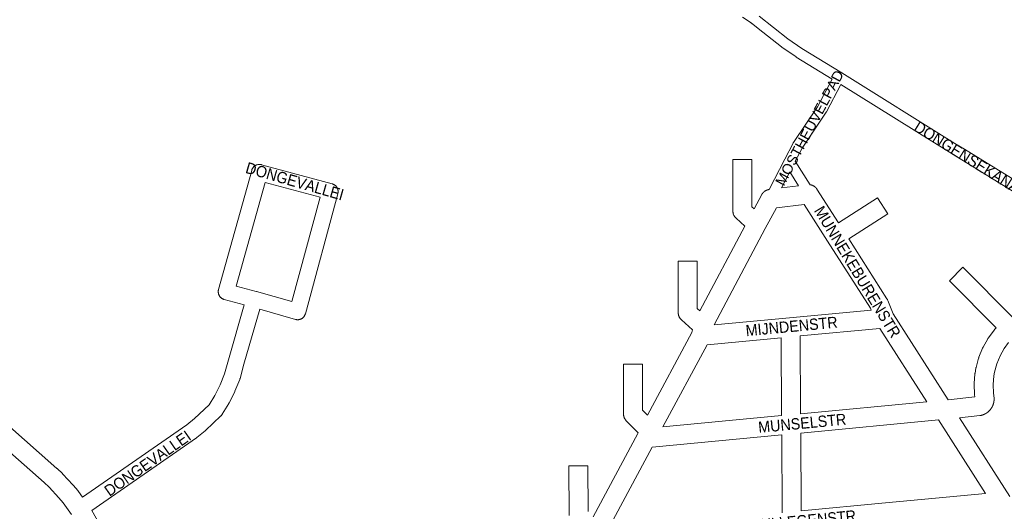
# Paper-space layout 'Layout1' of a CAD drawing. Header units: metres. Extents: x 123097 to 144122, y 392739 to 407589.
# Tile 44 of 256: x 126571 to 127243, y 400884 to 401219. Entities that reach past the tile are written whole.
import ezdxf
from ezdxf.enums import TextEntityAlignment as Align

# ---------------------------------------------------------------- set-up
doc = ezdxf.new("R2010")
doc.units = ezdxf.units.M
doc.header["$MEASUREMENT"] = 0
for name, color, linetype, lineweight in [('gs-anno-wegen algemeen tekst', 7, 'Continuous', 0), ('gs-knt-fietspaden', 7, 'Continuous', 0), ('gs-knt-wegen algemeen', 7, 'Continuous', 0), ('gs-vlk-plantopografie wegen algemeen', 7, 'Continuous', 0)]:
    doc.layers.add(name, color=color, linetype=linetype, lineweight=lineweight)
doc.styles.add('Style-Arial', font='arial.ttf')

psp = doc.layouts.get("Layout1")

# ---------------------------------------------------------------- linework, layer by layer
at = {"layer": 'gs-anno-wegen algemeen tekst', "color": 7, "linetype": 'Continuous', "flags": 128}
for points in [[(126613.687, 400893.271), (126684.969, 400942.551), (126690.221, 400946.904), (126700.07, 400956.152), (126704.01, 400962.608), (126707.681, 400969.905), (126710.73, 400977.339), (126713.338, 400986.891), (126713.356, 400986.957), (126724.082, 401024.402), (126710.448, 401028.086), (126710.195, 401028.161), (126709.946, 401028.247), (126709.702, 401028.346), (126709.462, 401028.456), (126709.228, 401028.578), (126709, 401028.71), (126708.779, 401028.854), (126708.565, 401029.008), (126708.358, 401029.171), (126708.16, 401029.345), (126707.97, 401029.528), (126707.789, 401029.719), (126707.618, 401029.919), (126707.456, 401030.127), (126707.304, 401030.343), (126707.163, 401030.566), (126707.032, 401030.795), (126706.913, 401031.03), (126706.805, 401031.27), (126706.709, 401031.516), (126706.625, 401031.765), (126706.552, 401032.019), (126706.492, 401032.276), (126706.444, 401032.535), (126706.409, 401032.796), (126706.386, 401033.059), (126706.376, 401033.322), (126706.378, 401033.586), (126706.393, 401033.849), (126706.42, 401034.111), (126706.46, 401034.371), (126706.513, 401034.63), (126706.578, 401034.885), (126729.256, 401116.191), (126729.334, 401116.448), (126729.425, 401116.701), (126729.529, 401116.949), (126729.644, 401117.193), (126729.771, 401117.43), (126729.909, 401117.66), (126730.059, 401117.884), (126730.219, 401118.1), (126730.39, 401118.308), (126730.571, 401118.508), (126730.761, 401118.698), (126730.96, 401118.879), (126731.168, 401119.05), (126731.384, 401119.21), (126731.607, 401119.36), (126731.838, 401119.499), (126732.075, 401119.626), (126732.318, 401119.742), (126732.566, 401119.845), (126732.819, 401119.937), (126733.077, 401120.016), (126733.337, 401120.082), (126733.601, 401120.135), (126733.867, 401120.176), (126734.135, 401120.203), (126734.404, 401120.218), (126734.673, 401120.219), (126734.941, 401120.207), (126735.209, 401120.182), (126735.476, 401120.144), (126735.74, 401120.093), (126736.001, 401120.029)], [(126736.001, 401120.029), (126784.167, 401107.005), (126784.419, 401106.931), (126784.666, 401106.844), (126784.91, 401106.746), (126785.148, 401106.637), (126785.381, 401106.516), (126785.608, 401106.384), (126785.828, 401106.242), (126786.041, 401106.089), (126786.247, 401105.927), (126786.445, 401105.755), (126786.634, 401105.573), (126786.815, 401105.383), (126786.986, 401105.184), (126787.148, 401104.978), (126787.299, 401104.764), (126787.44, 401104.543), (126787.571, 401104.316), (126787.691, 401104.082), (126787.799, 401103.843), (126787.896, 401103.6), (126787.981, 401103.352), (126788.054, 401103.1), (126788.116, 401102.845), (126788.165, 401102.587), (126788.202, 401102.328), (126788.226, 401102.066), (126788.238, 401101.804), (126788.237, 401101.542), (126788.224, 401101.28), (126788.199, 401101.019), (126788.161, 401100.76), (126788.11, 401100.502), (126788.048, 401100.248), (126765.897, 401018.329), (126765.822, 401018.075), (126765.734, 401017.825), (126765.635, 401017.58), (126765.524, 401017.339), (126765.402, 401017.104), (126765.269, 401016.876), (126765.124, 401016.654), (126764.969, 401016.439), (126764.805, 401016.232), (126764.63, 401016.033), (126764.446, 401015.843), (126764.253, 401015.661), (126764.051, 401015.49), (126763.842, 401015.328), (126763.625, 401015.176), (126763.401, 401015.035), (126763.17, 401014.905), (126762.934, 401014.786), (126762.692, 401014.679), (126762.445, 401014.583), (126762.194, 401014.499), (126761.939, 401014.428), (126761.681, 401014.369), (126761.42, 401014.322), (126761.158, 401014.288), (126760.894, 401014.266), (126760.629, 401014.257), (126760.365, 401014.261), (126760.101, 401014.278), (126759.837, 401014.307), (126759.576, 401014.349), (126759.317, 401014.403), (126759.061, 401014.47), (126734.699, 401021.448), (126723.959, 400983.956), (126721.271, 400974.111), (126721.208, 400973.895), (126721.135, 400973.682), (126721.054, 400973.472), (126717.797, 400965.528), (126717.713, 400965.333), (126717.621, 400965.142), (126713.753, 400957.454), (126713.648, 400957.254), (126713.534, 400957.06), (126709.088, 400949.774), (126708.955, 400949.567), (126708.812, 400949.365), (126708.661, 400949.17), (126708.501, 400948.982), (126708.333, 400948.801), (126708.157, 400948.628), (126697.64, 400938.753), (126697.514, 400938.639), (126697.384, 400938.528), (126691.816, 400933.913), (126691.628, 400933.764), (126691.433, 400933.623), (126619.946, 400884.201)], [(126732.436, 401033.559), (126756.719, 401026.604), (126775.972, 401097.805), (126738.402, 401107.964), (126718.685, 401037.275), (126732.356, 401033.581), (126732.436, 401033.559)]]:
    psp.add_lwpolyline(points, dxfattribs=at)
at = {"layer": 'gs-knt-fietspaden', "color": 7, "linetype": 'Continuous', "flags": 128}
for points in [[(127069.77, 401217.181), (127064.473, 401220.728)], [(127075.794, 401221.44), (127095.329, 401206)], [(127071.455, 401215.922), (127071.037, 401216.237), (127069.776, 401217.176)], [(127091.071, 401200.417), (127091.068, 401200.419), (127075.204, 401212.935), (127071.467, 401215.912), (127071.455, 401215.922)], [(127095.329, 401206), (127104.933, 401199.397), (127132.215, 401182.718), (127132.243, 401182.7), (127209.476, 401134.482), (127216.033, 401130.538), (127216.063, 401130.52), (127301.794, 401077.789), (127364.166, 401039.14), (127430.48, 400997.946), (127437.613, 400996.455), (127437.682, 400996.44), (127441.068, 400995.661), (127441.221, 400995.622), (127441.372, 400995.576), (127441.521, 400995.524), (127441.668, 400995.465), (127445.236, 400993.93)], [(127091.256, 401200.281), (127091.161, 401200.348), (127091.071, 401200.417)], [(127091.256, 401200.281), (127091.071, 401200.417)], [(127125.729, 401178.455), (127101.191, 401193.456), (127101.112, 401193.507), (127101.034, 401193.559), (127091.256, 401200.281)], [(127082.782, 401103.122), (127093.301, 401123.767), (127093.317, 401123.798), (127099.055, 401134.783), (127099.116, 401134.895), (127099.181, 401135.005), (127099.251, 401135.112), (127115.679, 401159.618), (127125.729, 401178.455)], [(127131.712, 401174.756), (127121.79, 401156.158), (127121.733, 401156.055), (127121.672, 401155.954), (127121.608, 401155.856), (127105.188, 401131.363), (127100.477, 401122.344)], [(127421.422, 400982.321), (127421.438, 400982.369), (127421.487, 400982.511), (127424.156, 400989.636), (127425.081, 400993.035), (127360.467, 401033.173), (127298.111, 401071.812), (127212.4, 401124.531), (127205.833, 401128.481), (127205.783, 401128.512), (127131.712, 401174.756)], [(127100.477, 401122.344), (127110.623, 401106.363)], [(127102.797, 401105.593), (127096.762, 401115.098), (127091.189, 401104.161)]]:
    psp.add_lwpolyline(points, dxfattribs=at)
at = {"layer": 'gs-knt-wegen algemeen', "color": 7, "linetype": 'Continuous', "flags": 128}
for points in [[(126962.524, 400879.874), (126992.873, 400936.598), (126993.197, 400937.204), (126985.103, 400945.331), (126984.884, 400945.561), (126984.678, 400945.801), (126984.483, 400946.052), (126984.3, 400946.311), (126984.131, 400946.579), (126983.974, 400946.855), (126983.832, 400947.138), (126983.703, 400947.428), (126983.588, 400947.724), (126983.489, 400948.025), (126983.404, 400948.33), (126983.333, 400948.64), (126983.278, 400948.952), (126983.238, 400949.266), (126983.214, 400949.582), (126983.205, 400949.899), (126983.072, 400983.849, -0.3823839), (126983.081, 400983.857), (126996.083, 400983.908, -0.3823844), (126996.092, 400983.899), (126996.215, 400952.624), (126999.634, 400949.191), (127029.919, 401005.468), (127030.223, 401007.445), (127022.732, 401014.174), (127022.512, 401014.381), (127022.302, 401014.598), (127022.102, 401014.824), (127021.913, 401015.06), (127021.735, 401015.304), (127021.568, 401015.556), (127021.414, 401015.815), (127021.271, 401016.082), (127021.142, 401016.354), (127021.024, 401016.633), (127020.92, 401016.916), (127020.829, 401017.204), (127020.752, 401017.496), (127020.688, 401017.792), (127020.638, 401018.089), (127020.602, 401018.389), (127020.58, 401018.69), (127020.572, 401018.992), (127020.439, 401054.157, -0.382406), (127020.448, 401054.165), (127033.45, 401054.214, -0.3824073), (127033.459, 401054.205), (127033.581, 401021.93), (127035.359, 401020.333), (127066.147, 401078.082), (127060.092, 401083.52), (127059.872, 401083.727), (127059.662, 401083.944), (127059.462, 401084.17), (127059.273, 401084.406), (127059.095, 401084.65), (127058.929, 401084.902), (127058.774, 401085.161), (127058.631, 401085.427), (127058.502, 401085.7), (127058.384, 401085.979), (127058.28, 401086.262), (127058.189, 401086.55), (127058.112, 401086.842), (127058.048, 401087.137), (127057.998, 401087.435), (127057.962, 401087.735), (127057.94, 401088.036), (127057.932, 401088.338), (127057.799, 401123.503, -0.382406), (127057.808, 401123.511), (127070.81, 401123.56, -0.3824068), (127070.819, 401123.551), (127070.941, 401091.276)], [(127115.316, 401103.404), (127130.055, 401080.346), (127156.662, 401097.37, -0.3691908), (127156.675, 401097.367), (127163.682, 401086.416, -0.3903303), (127163.679, 401086.403), (127137.068, 401069.375), (127163.134, 401028.594), (127163.296, 401028.327), (127163.445, 401028.052), (127163.58, 401027.771), (127163.702, 401027.483), (127167.375, 401018.201), (127204.908, 400959.614), (127223.08, 400961.568), (127222.925, 400962.984), (127222.905, 400963.212), (127222.892, 400963.441), (127222.641, 400969.99), (127222.636, 400970.255), (127222.642, 400970.52), (127222.659, 400970.784), (127223.208, 400977.315), (127223.239, 400977.61), (127223.285, 400977.904), (127223.856, 400981.132), (127223.914, 400981.425), (127223.986, 400981.714), (127225.714, 400988.037), (127225.789, 400988.29), (127225.875, 400988.541), (127225.97, 400988.788), (127228.454, 400994.852), (127228.559, 400995.094), (127228.674, 400995.333), (127228.799, 400995.566), (127232.003, 401001.284), (127232.137, 401001.513), (127232.28, 401001.736), (127232.433, 401001.952), (127236.309, 401007.237), (127236.49, 401007.472), (127236.681, 401007.699), (127237.669, 401008.815), (127205.825, 401040.869, -0.3902901), (127205.825, 401040.883), (127215.049, 401050.045, -0.3845749), (127215.062, 401050.045), (127249.199, 401015.682)], [(126945.959, 400880.773), (126945.826, 400914.591, -0.3823814), (126945.835, 400914.599), (126958.837, 400914.65, -0.3823822), (126958.846, 400914.641), (126958.969, 400883.48)]]:
    psp.add_lwpolyline(points, format="xyb", dxfattribs=at)
for points in [[(127070.941, 401091.276), (127072.456, 401089.916), (127077.675, 401099.705), (127077.754, 401099.85), (127077.832, 401099.983), (127077.919, 401100.124), (127078.002, 401100.253), (127078.096, 401100.39), (127078.186, 401100.514), (127078.287, 401100.647), (127078.382, 401100.766), (127078.489, 401100.894), (127078.591, 401101.009), (127078.704, 401101.13), (127078.811, 401101.24), (127078.93, 401101.356), (127079.042, 401101.461), (127079.166, 401101.571), (127079.284, 401101.67), (127079.413, 401101.774), (127079.535, 401101.867), (127079.67, 401101.964), (127079.796, 401102.051), (127079.936, 401102.142), (127080.066, 401102.222), (127080.21, 401102.306), (127080.344, 401102.38), (127080.491, 401102.457), (127080.629, 401102.524), (127080.78, 401102.593), (127080.921, 401102.654), (127081.076, 401102.716), (127081.219, 401102.769), (127081.376, 401102.823), (127081.523, 401102.87), (127081.682, 401102.916), (127081.83, 401102.955), (127081.992, 401102.994), (127082.142, 401103.026), (127082.305, 401103.056), (127082.457, 401103.08), (127082.621, 401103.103), (127082.782, 401103.122)], [(127091.189, 401104.161), (127102.797, 401105.593)], [(127110.623, 401106.363), (127110.77, 401106.342), (127110.928, 401106.318), (127111.085, 401106.288), (127111.242, 401106.257), (127111.397, 401106.218), (127111.552, 401106.18), (127111.705, 401106.134), (127111.858, 401106.087), (127112.008, 401106.034), (127112.159, 401105.981), (127112.307, 401105.92), (127112.454, 401105.859), (127112.599, 401105.791), (127112.743, 401105.723), (127112.884, 401105.648), (127113.025, 401105.573), (127113.163, 401105.491), (127113.3, 401105.409), (127113.433, 401105.321), (127113.566, 401105.232), (127113.695, 401105.138), (127113.823, 401105.043), (127113.947, 401104.942), (127114.07, 401104.84), (127114.189, 401104.734), (127114.308, 401104.626), (127114.421, 401104.514), (127114.534, 401104.401), (127114.642, 401104.283), (127114.749, 401104.165), (127114.851, 401104.042), (127114.952, 401103.918), (127115.048, 401103.79), (127115.143, 401103.662), (127115.232, 401103.529), (127115.312, 401103.411)], [(127115.312, 401103.411), (127115.314, 401103.408), (127115.316, 401103.404)], [(127115.312, 401103.411), (127115.314, 401103.408), (127115.316, 401103.404)], [(127106.554, 401092.938), (127087.573, 401090.595), (127080.035, 401076.455), (127045.001, 401010.742)], [(127152.311, 401020.885), (127151.826, 401022.11), (127122.593, 401067.846), (127106.554, 401092.938)], [(127045.001, 401010.742), (127096.665, 401015.626), (127152.311, 401020.885)], [(126606.238, 400881.425), (126600.486, 400889.244), (126597.503, 400892.831), (126590.859, 400899.919), (126587.416, 400903.182), (126509.15, 400972.229), (126502.379, 400977.688), (126498.967, 400980.086), (126495.452, 400982.33), (126487.891, 400986.48), (126484.11, 400988.241), (126480.256, 400989.833), (126472.15, 400992.567), (126463.852, 400994.572), (126458.642, 400995.443), (126378.06, 401006.077)], [(127158.214, 401008.366), (127103.826, 401003.225)], [(127103.826, 401003.225), (127104.172, 400950.042)], [(127190.359, 400958.188), (127158.214, 401008.366)], [(127040.264, 400997.217), (127010.093, 400941.151)], [(127090.814, 401001.995), (127040.264, 400997.217)], [(127091.159, 400948.812), (127090.814, 401001.995)], [(127246.158, 400998.651), (127243.167, 400994.572), (127240.352, 400989.549), (127238.169, 400984.22), (127236.624, 400978.57), (127236.157, 400975.929), (127235.667, 400970.09), (127235.893, 400964.168), (127236.274, 400960.684), (127236.296, 400960.431), (127236.309, 400960.177), (127236.312, 400959.923), (127236.305, 400959.669), (127236.298, 400959.549), (127236.291, 400959.43), (127236.282, 400959.31), (127236.272, 400959.192), (127236.261, 400959.073), (127236.248, 400958.954), (127236.235, 400958.835), (127236.22, 400958.717), (127236.204, 400958.598), (127236.186, 400958.48), (127236.167, 400958.362), (127236.148, 400958.245), (127236.127, 400958.127), (127236.104, 400958.009), (127236.081, 400957.892), (127236.056, 400957.776), (127236.03, 400957.659), (127236.003, 400957.542), (127235.975, 400957.426), (127235.945, 400957.311), (127235.914, 400957.195), (127235.882, 400957.08), (127235.849, 400956.965), (127235.815, 400956.851), (127235.78, 400956.737), (127235.743, 400956.623), (127235.705, 400956.51), (127235.666, 400956.398), (127235.626, 400956.285), (127235.584, 400956.172), (127235.542, 400956.061), (127235.498, 400955.95), (127235.453, 400955.839), (127235.407, 400955.729), (127235.36, 400955.619), (127235.312, 400955.51), (127235.262, 400955.401), (127235.212, 400955.293), (127235.16, 400955.185), (127235.108, 400955.078), (127235.054, 400954.972), (127234.999, 400954.865), (127234.942, 400954.759), (127234.886, 400954.655), (127234.827, 400954.551), (127234.768, 400954.447), (127234.707, 400954.344), (127234.646, 400954.242), (127234.584, 400954.14), (127234.52, 400954.039), (127234.455, 400953.938), (127234.39, 400953.839), (127234.323, 400953.739), (127234.255, 400953.641), (127234.186, 400953.543), (127234.117, 400953.447), (127234.046, 400953.35), (127233.974, 400953.254), (127233.901, 400953.159), (127233.828, 400953.066), (127233.753, 400952.973), (127233.677, 400952.88), (127233.601, 400952.788), (127233.524, 400952.698), (127233.445, 400952.608), (127233.365, 400952.518), (127233.285, 400952.43), (127233.204, 400952.343), (127233.122, 400952.256), (127233.039, 400952.17), (127232.954, 400952.085), (127232.87, 400952.001), (127232.784, 400951.918), (127232.698, 400951.835), (127232.61, 400951.753), (127232.522, 400951.674), (127232.433, 400951.594), (127232.343, 400951.515), (127232.252, 400951.437), (127232.161, 400951.361), (127232.069, 400951.285), (127231.975, 400951.21), (127231.881, 400951.136), (127231.787, 400951.063), (127231.692, 400950.991), (127231.596, 400950.92), (127231.499, 400950.85), (127231.402, 400950.782), (127231.303, 400950.713), (127231.204, 400950.646), (127231.104, 400950.58), (127231.004, 400950.516), (127230.903, 400950.452), (127230.801, 400950.389), (127230.699, 400950.327), (127230.597, 400950.267), (127230.493, 400950.207), (127230.388, 400950.149), (127230.283, 400950.091), (127230.179, 400950.035), (127230.073, 400949.98), (127229.966, 400949.926), (127229.858, 400949.873), (127229.752, 400949.821), (127229.643, 400949.77), (127229.534, 400949.721), (127229.425, 400949.672), (127229.316, 400949.625), (127229.206, 400949.579), (127229.095, 400949.534), (127228.983, 400949.49), (127228.873, 400949.447), (127228.761, 400949.405), (127228.648, 400949.365), (127228.535, 400949.325), (127228.422, 400949.288), (127228.309, 400949.251), (127228.194, 400949.215), (127228.08, 400949.18), (127227.966, 400949.147), (127227.851, 400949.115), (127227.735, 400949.084), (127227.619, 400949.054), (127227.504, 400949.026), (127227.387, 400948.998), (127227.27, 400948.972), (127227.153, 400948.947), (127227.037, 400948.923), (127226.755, 400948.874), (127226.472, 400948.837), (127212.756, 400947.363), (127247.124, 400893.715)], [(126517.656, 400982.088), (126596.116, 400912.869), (126596.286, 400912.713), (126599.954, 400909.238), (126600.092, 400909.103), (126600.227, 400908.964), (126607.135, 400901.594), (126607.265, 400901.451), (126607.391, 400901.304), (126610.621, 400897.419), (126610.742, 400897.269), (126610.859, 400897.115), (126613.687, 400893.271)], [(127104.172, 400950.042), (127190.359, 400958.188)], [(127010.093, 400941.151), (127091.159, 400948.812)], [(127198.259, 400945.857), (127104.256, 400936.972)], [(127230.402, 400895.68), (127198.259, 400945.857)], [(127091.244, 400935.742), (127002.704, 400927.375)], [(127091.588, 400882.559), (127091.244, 400935.742)], [(127104.256, 400936.972), (127104.599, 400883.789)], [(127002.704, 400927.375), (126972.715, 400871.324)], [(127104.599, 400883.789), (127162.158, 400889.229), (127230.402, 400895.68)], [(126619.946, 400884.201), (126620.011, 400884.09), (126624.991, 400875.301)]]:
    psp.add_lwpolyline(points, dxfattribs=at)
at = {"layer": 'gs-vlk-plantopografie wegen algemeen', "color": 7, "linetype": 'Continuous', "flags": 128}
for points in [[(127069.776, 401217.176), (127069.77, 401217.181)], [(127069.776, 401217.176), (127069.77, 401217.181)], [(127071.455, 401215.922), (127069.776, 401217.176)], [(127091.071, 401200.417), (127091.068, 401200.419), (127075.204, 401212.935), (127071.467, 401215.912), (127071.455, 401215.922)], [(127095.329, 401206), (127104.933, 401199.397), (127132.215, 401182.718), (127132.243, 401182.7), (127209.476, 401134.482), (127216.033, 401130.538), (127216.063, 401130.52), (127301.794, 401077.789), (127364.166, 401039.14), (127430.48, 400997.946), (127437.613, 400996.455), (127437.682, 400996.44), (127441.068, 400995.661), (127441.221, 400995.622), (127441.372, 400995.576), (127441.521, 400995.524), (127441.668, 400995.465), (127445.236, 400993.93)], [(127125.729, 401178.455), (127101.191, 401193.456), (127101.112, 401193.507), (127101.034, 401193.559), (127091.256, 401200.281)], [(127421.422, 400982.321), (127421.438, 400982.369), (127421.487, 400982.511), (127424.156, 400989.636), (127425.081, 400993.035), (127360.467, 401033.173), (127298.111, 401071.812), (127212.4, 401124.531), (127205.833, 401128.481), (127205.783, 401128.512), (127131.712, 401174.756)]]:
    psp.add_lwpolyline(points, dxfattribs=at)

# ---------------------------------------------------------------- texts
at = {"layer": 'gs-anno-wegen algemeen tekst', "color": 7, "style": 'Style-Arial'}
psp.add_text('MOSTHEUVELPAD', height=7, rotation=61.851706, dxfattribs=at).set_placement((127110.258, 401145.164), align=Align.MIDDLE_CENTER)
at = {"layer": 'gs-anno-wegen algemeen tekst', "color": 7, "style": 'Style-Arial', "width": 0.909091}
for s, rotation, p in [('DONGENSEKANAALDIJK', 328.05711, (127231.992, 401116.355)), ('MUNNEKEBURENSTR', 301.313033, (127143.016, 401046.898)), ('MIJNDENSTR', 5.400058, (127098.006, 401009.751)), ('MUNSELSTR', 5.399611, (127105.245, 400943.677)), ('MULLEGENSTR', 5.399594, (127105.43, 400877.161))]:
    psp.add_text(s, height=7.7, rotation=rotation, dxfattribs=at).set_placement(p, align=Align.MIDDLE_CENTER)
at = {"layer": 'gs-anno-wegen algemeen tekst', "color": 7, "char_height": 7.7, "width": 222.54545, "attachment_point": 5, "line_spacing_factor": 0.6, "style": 'Style-Arial'}
for s, insert, rotation in [('\\H1x;\\W0.909091;DONGEVALLEI\\P', (126758.664, 401108.723), 344.013999), ('\\H1x;\\W0.909091;DONGEVALLEI', (126658.196, 400916.254), 34.931619)]:
    psp.add_mtext(s, dxfattribs=dict(at, insert=insert, rotation=rotation))

doc.saveas('drawing.dxf')
